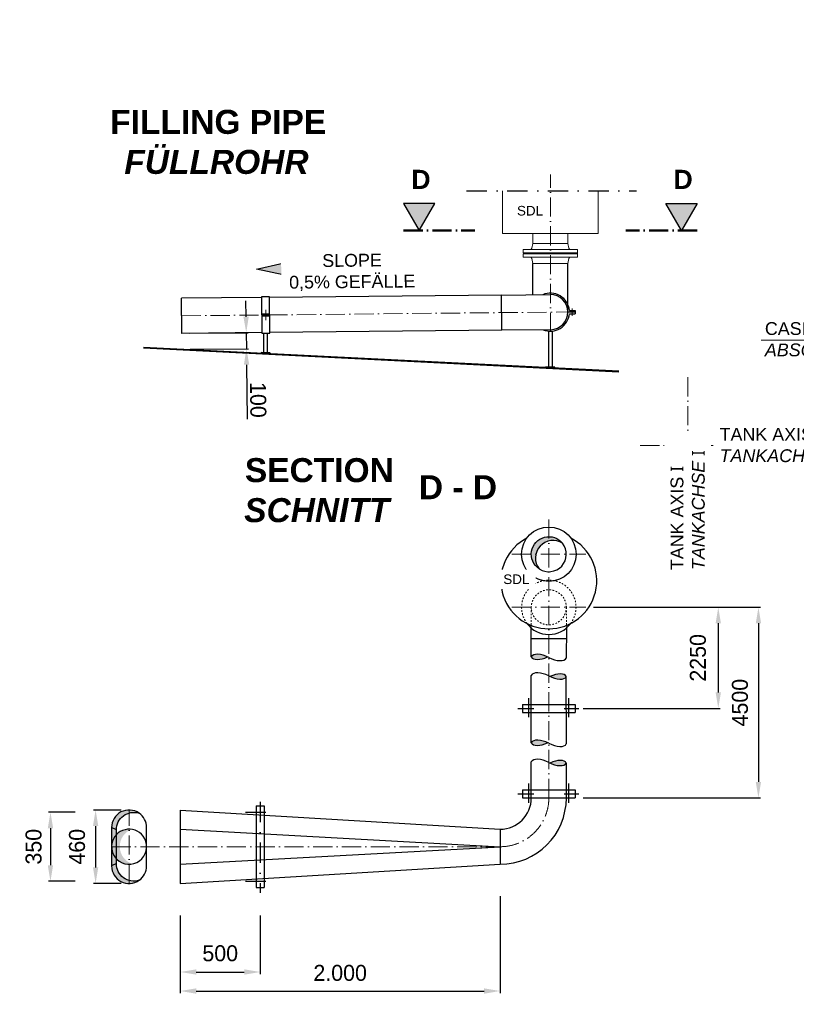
# Model space of a CAD drawing. Header units: millimetres. Extents: x -48448 to 452754, y -13941 to 17062.
# Tile 34 of 256: x -9874 to -5018, y -7557 to -1403. Entities that reach past the tile are written whole.
import ezdxf

# ---------------------------------------------------------------- set-up
doc = ezdxf.new("R2010")
doc.units = ezdxf.units.MM
for name, pattern in [('ACAD_ISO10W100', [18, 12, -3, 0, -3]), ('DASHDOT', [25.4, 12.7, -6.35, 0, -6.35]), ('JIS_02_1.0', [2, 1, -1])]:
    doc.linetypes.add(name, pattern=pattern)
doc.layers.add('Bemaßung', color=7, linetype='Continuous', lineweight=13)
doc.layers.add('Beschriftung', color=7, linetype='Continuous')
doc.layers.add('Detail Rohrdurchführung', color=7, linetype='Continuous')
doc.styles.add('LBB3.5M1000', font='isocp.shx', dxfattribs={"height": 3.5})
doc.dimstyles.new('DIN', dxfattribs={"dimtxt": 2.5, "dimasz": 2.5, "dimexe": 1.25, "dimexo": 0.625, "dimtad": 1, "dimtih": 1, "dimdec": 4, "dimdsep": 46, "dimlunit": 6, "dimtxsty": 'Standard', "dimcen": 2.5, "dimadec": 0, "dimazin": 0, "dimtfac": 1, "dimtdec": 4, "dimtmove": 0, "dimatfit": 3, "dimfxl": 0, "dimtvp": 1, "dimtolj": 1, "dimtzin": 0, "dimarcsym": 0})

# ---------------------------------------------------------------- blocks, each defined once
blk = doc.blocks.new('*D66')
at = {"layer": 'Bemaßung', "color": 0, "lineweight": -2, "transparency": 16777216}
for p, q in [((-8458.631198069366, -3259.279304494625), (-8459.630460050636, -3159.284297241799)), ((-8809.49614608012, -3362.790532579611), (-8445.132560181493, -3359.149403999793)), ((-8457.631936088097, -3359.274311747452), (-8456.632674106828, -3459.269319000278)), ((-8808.496884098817, -3462.785539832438), (-8444.133298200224, -3459.144411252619)), ((-8455.633412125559, -3559.264326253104), (-8452.228491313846, -3899.990870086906))]:
    blk.add_line(p, q, dxfattribs=at)
at = {"layer": 'Bemaßung', "color": 0, "transparency": 16777216}
for points in [[(-8441.96536352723, -3259.112760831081), (-8475.297032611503, -3259.44584815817), (-8457.631936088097, -3359.274311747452)], [(-8438.967577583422, -3559.09778258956), (-8472.299246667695, -3559.430869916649), (-8456.632674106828, -3459.269319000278)]]:
    blk.add_solid(points, dxfattribs=at)
at = {"layer": 'DEFPOINTS', "color": 0, "transparency": 16777216}
for p in [(-8859.493649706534, -3363.290163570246), (-8858.49438772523, -3463.285170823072), (-8456.632674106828, -3459.269319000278)]:
    blk.add_point(p, dxfattribs=at)
at = {"layer": 'Bemaßung', "color": 0, "transparency": 16777216, "insert": (-8383.431100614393, -3779.297377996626), "char_height": 100, "attachment_point": 5, "rotation": 270.5725444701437}
blk.add_mtext('\\A1;100', dxfattribs=at)
blk = doc.blocks.new('*D87')
at = {"layer": 'Bemaßung', "color": 0, "lineweight": -2, "transparency": 16777216}
for p, q in [((-8870.292310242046, -7001.643023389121), (-8870.292310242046, -7367.604423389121)), ((-8370.292310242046, -7001.643023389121), (-8370.292310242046, -7367.604423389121)), ((-8770.292310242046, -7355.104423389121), (-8470.292310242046, -7355.104423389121))]:
    blk.add_line(p, q, dxfattribs=at)
at = {"layer": 'Bemaßung', "color": 0, "transparency": 16777216}
for points in [[(-8770.292310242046, -7338.437756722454), (-8770.292310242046, -7371.771090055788), (-8870.292310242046, -7355.104423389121)], [(-8470.292310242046, -7338.437756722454), (-8470.292310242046, -7371.771090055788), (-8370.292310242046, -7355.104423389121)]]:
    blk.add_solid(points, dxfattribs=at)
at = {"layer": 'DEFPOINTS', "color": 0, "transparency": 16777216}
for p in [(-8870.292310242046, -6801.643023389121), (-8370.292310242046, -6801.643023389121), (-8370.292310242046, -7355.104423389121)]:
    blk.add_point(p, dxfattribs=at)
at = {"layer": 'Bemaßung', "color": 0, "transparency": 16777216, "insert": (-8620.292310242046, -7238.681420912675), "char_height": 100, "attachment_point": 5}
blk.add_mtext('\\A1;500', dxfattribs=at)
blk = doc.blocks.new('*D88')
at = {"layer": 'Bemaßung', "color": 0, "lineweight": -2, "transparency": 16777216}
for p, q in [((-6870.292310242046, -6881.643023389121), (-6870.292310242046, -7486.467855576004)), ((-8870.292310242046, -7001.643023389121), (-8870.292310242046, -7486.467855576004)), ((-8770.292310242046, -7473.967855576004), (-6970.292310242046, -7473.967855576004))]:
    blk.add_line(p, q, dxfattribs=at)
at = {"layer": 'Bemaßung', "color": 0, "transparency": 16777216}
for points in [[(-8770.292310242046, -7457.301188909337), (-8770.292310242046, -7490.634522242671), (-8870.292310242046, -7473.967855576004)], [(-6970.292310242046, -7457.301188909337), (-6970.292310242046, -7490.634522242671), (-6870.292310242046, -7473.967855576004)]]:
    blk.add_solid(points, dxfattribs=at)
at = {"layer": 'DEFPOINTS', "color": 0, "transparency": 16777216}
for p in [(-6870.292310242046, -6681.643023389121), (-8870.292310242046, -6801.643023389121), (-6870.292310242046, -7473.967855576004)]:
    blk.add_point(p, dxfattribs=at)
at = {"layer": 'Bemaßung', "color": 0, "transparency": 16777216, "insert": (-7870.292310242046, -7361.26540341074), "char_height": 100, "attachment_point": 5}
blk.add_mtext('\\A1;2.000', dxfattribs=at)
blk = doc.blocks.new('*D85')
at = {"layer": 'Bemaßung', "color": 0, "lineweight": -2, "transparency": 16777216}
for p, q in [((-9526.732210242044, -6356.243023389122), (-9694.50732269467, -6356.243023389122)), ((-9682.00732269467, -6456.243023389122), (-9682.00732269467, -6687.94302338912)), ((-9526.732210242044, -6787.94302338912), (-9694.50732269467, -6787.94302338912))]:
    blk.add_line(p, q, dxfattribs=at)
at = {"layer": 'Bemaßung', "color": 0, "transparency": 16777216}
for points in [[(-9698.673989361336, -6456.243023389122), (-9665.340656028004, -6456.243023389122), (-9682.00732269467, -6356.243023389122)], [(-9698.673989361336, -6687.94302338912), (-9665.340656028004, -6687.94302338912), (-9682.00732269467, -6787.94302338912)]]:
    blk.add_solid(points, dxfattribs=at)
at = {"layer": 'DEFPOINTS', "color": 0, "transparency": 16777216}
for p in [(-9226.732210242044, -6356.243023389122), (-9682.00732269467, -6787.94302338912), (-9226.732210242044, -6787.94302338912)]:
    blk.add_point(p, dxfattribs=at)
at = {"layer": 'Bemaßung', "color": 0, "transparency": 16777216, "insert": (-9787.186536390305, -6572.093023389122), "char_height": 100, "attachment_point": 5, "rotation": 90}
blk.add_mtext('\\A1;350', dxfattribs=at)
blk = doc.blocks.new('*D89')
at = {"layer": 'Bemaßung', "color": 0, "lineweight": -2, "transparency": 16777216}
for p, q in [((-9240.096810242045, -6342.543023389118), (-9412.135898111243, -6342.543023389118)), ((-9399.635898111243, -6442.543023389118), (-9399.635898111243, -6701.64302338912)), ((-9240.096810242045, -6801.64302338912), (-9412.135898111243, -6801.64302338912))]:
    blk.add_line(p, q, dxfattribs=at)
at = {"layer": 'Bemaßung', "color": 0, "transparency": 16777216}
for points in [[(-9416.302564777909, -6442.543023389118), (-9382.969231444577, -6442.543023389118), (-9399.635898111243, -6342.543023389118)], [(-9416.302564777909, -6701.64302338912), (-9382.969231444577, -6701.64302338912), (-9399.635898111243, -6801.64302338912)]]:
    blk.add_solid(points, dxfattribs=at)
at = {"layer": 'DEFPOINTS', "color": 0, "transparency": 16777216}
for p in [(-9190.096810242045, -6342.543023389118), (-9399.635898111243, -6801.64302338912), (-9190.096810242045, -6801.64302338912)]:
    blk.add_point(p, dxfattribs=at)
at = {"layer": 'Bemaßung', "color": 0, "transparency": 16777216, "insert": (-9515.473426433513, -6572.093023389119), "char_height": 100, "attachment_point": 5, "rotation": 90}
blk.add_mtext('\\A1;460', dxfattribs=at)
blk = doc.blocks.new('*D90')
at = {"layer": 'Bemaßung', "color": 0, "lineweight": -2, "transparency": 16777216}
for p, q in [((-6284.880072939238, -5075.67602338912), (-5241.995253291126, -5075.676023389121)), ((-5254.495253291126, -5175.676023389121), (-5254.495253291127, -6167.093023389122)), ((-6350.292310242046, -6267.093023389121), (-5241.995253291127, -6267.093023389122))]:
    blk.add_line(p, q, dxfattribs=at)
at = {"layer": 'Bemaßung', "color": 0, "transparency": 16777216}
for points in [[(-5271.161919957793, -5175.676023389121), (-5237.828586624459, -5175.676023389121), (-5254.495253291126, -5075.676023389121)], [(-5271.161919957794, -6167.093023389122), (-5237.82858662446, -6167.093023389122), (-5254.495253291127, -6267.093023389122)]]:
    blk.add_solid(points, dxfattribs=at)
at = {"layer": 'DEFPOINTS', "color": 0, "transparency": 16777216}
for p in [(-6334.880072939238, -5075.67602338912), (-6400.292310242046, -6267.093023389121), (-5254.495253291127, -6267.093023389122)]:
    blk.add_point(p, dxfattribs=at)
at = {"layer": 'Bemaßung', "color": 0, "transparency": 16777216, "insert": (-5369.656736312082, -5671.384523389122), "char_height": 100, "attachment_point": 5, "rotation": 90}
blk.add_mtext('\\A1;4500', dxfattribs=at)
blk = doc.blocks.new('*D86')
at = {"layer": 'Bemaßung', "color": 0, "lineweight": -2, "transparency": 16777216}
for p, q in [((-6284.880072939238, -5075.67602338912), (-5493.013385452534, -5075.676023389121)), ((-5505.513385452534, -5175.676023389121), (-5505.513385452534, -5607.396223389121)), ((-6350.292310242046, -5707.39622338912), (-5493.013385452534, -5707.396223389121))]:
    blk.add_line(p, q, dxfattribs=at)
at = {"layer": 'Bemaßung', "color": 0, "transparency": 16777216}
for points in [[(-5522.180052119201, -5175.676023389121), (-5488.846718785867, -5175.676023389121), (-5505.513385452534, -5075.676023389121)], [(-5522.180052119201, -5607.396223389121), (-5488.846718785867, -5607.396223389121), (-5505.513385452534, -5707.396223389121)]]:
    blk.add_solid(points, dxfattribs=at)
at = {"layer": 'DEFPOINTS', "color": 0, "transparency": 16777216}
for p in [(-6334.880072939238, -5075.67602338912), (-6400.292310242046, -5707.39622338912), (-5505.513385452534, -5707.396223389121)]:
    blk.add_point(p, dxfattribs=at)
at = {"layer": 'Bemaßung', "color": 0, "transparency": 16777216, "insert": (-5632.605053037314, -5391.536123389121), "char_height": 100, "attachment_point": 5, "rotation": 90}
blk.add_mtext('\\A1;2250', dxfattribs=at)

msp = doc.modelspace()

# ---------------------------------------------------------------- hatches: boundary and pattern name
at = {"layer": 'Bemaßung'}
h = msp.add_hatch(color=256, dxfattribs=at)
h.dxf.hatch_style = 1
edge = h.paths.add_edge_path()
edge.add_ellipse((-6586.665940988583, -5430.705841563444), major_axis=(-88.17636983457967, 45.15272919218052), ratio=0.4720939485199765, start_angle=270, end_angle=360, ccw=False)
edge.add_ellipse((-6586.665940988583, -5340.400380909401), major_axis=(-88.17636983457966, -45.15272919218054), ratio=0.4720939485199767, start_angle=0, end_angle=85.3473416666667, ccw=False)
edge = h.paths.add_edge_path()
edge.add_ellipse((-6544.033279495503, -5553.518041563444), major_axis=(88.17636983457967, 45.15272919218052), ratio=0.4720939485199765, start_angle=0, end_angle=85.3473416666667, ccw=False)
edge.add_ellipse((-6544.033279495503, -5463.212580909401), major_axis=(88.17636983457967, -45.15272919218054), ratio=0.4720939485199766, start_angle=270, end_angle=360, ccw=False)
edge = h.paths.add_edge_path()
edge.add_ellipse((-6586.665940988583, -5877.035293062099), major_axis=(-88.17636983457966, -45.15272919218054), ratio=0.4720939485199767, start_angle=0, end_angle=85.3473416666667, ccw=False)
edge.add_ellipse((-6586.665940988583, -5967.340753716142), major_axis=(-88.17636983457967, 45.15272919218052), ratio=0.4720939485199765, start_angle=270, end_angle=360, ccw=False)
edge = h.paths.add_edge_path()
edge.add_ellipse((-6544.033279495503, -6003.6915930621), major_axis=(88.17636983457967, -45.15272919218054), ratio=0.4720939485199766, start_angle=270, end_angle=360, ccw=False)
edge.add_ellipse((-6544.033279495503, -6093.997053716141), major_axis=(88.17636983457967, 45.15272919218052), ratio=0.4720939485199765, start_angle=0, end_angle=85.3473416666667, ccw=False)

# ---------------------------------------------------------------- linework, layer by layer
at = {"linetype": 'ACAD_ISO10W100', "lineweight": 18, "ltscale": 10}
for p, q in [((-6555.703424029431, -3354.347044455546), (-6555.703424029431, -2370.473244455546)), ((-8860.588341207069, -3253.745633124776), (-6423.188650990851, -3229.388408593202)), ((-8335.934949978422, -3216.437760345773), (-8335.294156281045, -3280.561255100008)), ((-5695.292310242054, -4838.632788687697), (-5695.292310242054, -3637.34215663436)), ((-5993.216436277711, -4063.676023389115), (-4742.026563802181, -4063.676023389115)), ((-6795.704547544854, -4743.67602338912), (-6334.880072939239, -4743.67602338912)), ((-6795.704547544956, -5075.67602338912), (-6334.880072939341, -5075.67602338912)), ((-9299.646810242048, -6572.093023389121), (-6870.292310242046, -6572.093023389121))]:
    msp.add_line(p, q, dxfattribs=at)
at = {"linetype": 'DASHDOT', "ltscale": 10}
for p, q in [((-7079.65132402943, -2472.677344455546), (-6017.951324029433, -2472.677344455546)), ((-6690.292310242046, -5762.147423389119), (-6690.292310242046, -5643.04512338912)), ((-6440.292310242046, -5762.147423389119), (-6440.292310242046, -5643.04512338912)), ((-6758.390210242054, -5707.39622338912), (-6658.390210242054, -5707.39622338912)), ((-6468.390210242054, -5707.39622338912), (-6378.390210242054, -5707.39622338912)), ((-6758.390210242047, -6242.093023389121), (-6658.390210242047, -6242.093023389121)), ((-6468.390210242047, -6242.093023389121), (-6378.390210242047, -6242.093023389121)), ((-8462.196610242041, -6787.94302338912), (-8307.850210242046, -6787.94302338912))]:
    msp.add_line(p, q, dxfattribs=at)
at = {"linetype": 'ACAD_ISO10W100', "lineweight": 50, "ltscale": 10}
for p, q in [((-7473.365713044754, -2720.857618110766), (-7027.087734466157, -2720.857618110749)), ((-5638.041135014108, -2720.857618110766), (-6084.319113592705, -2720.857618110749))]:
    msp.add_line(p, q, dxfattribs=at)
at = {"linetype": 'Continuous', "ltscale": 10}
for p, q in [((-6665.253424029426, -3122.251920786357), (-6665.253424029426, -2925.712644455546)), ((-6446.153424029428, -3230.712644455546), (-6446.153424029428, -2925.712644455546)), ((-6861.782887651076, -3124.215863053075), (-8311.710492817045, -3138.705161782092)), ((-6861.782887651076, -3124.215863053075), (-6556.798115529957, -3121.168114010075)), ((-6859.593504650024, -3343.304923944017), (-6861.782887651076, -3124.215863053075)), ((-8361.70799644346, -3139.204792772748), (-8861.683032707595, -3144.201102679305)), ((-8859.493649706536, -3363.290163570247), (-8861.683032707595, -3144.201102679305)), ((-8360.677638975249, -3242.311489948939), (-8310.68013534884, -3241.811858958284)), ((-8360.618113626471, -3248.26812373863), (-8310.620610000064, -3247.768492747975)), ((-8360.608496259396, -3249.230522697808), (-8310.610992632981, -3248.730891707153)), ((-8360.548970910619, -3255.187156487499), (-8310.551467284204, -3254.687525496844)), ((-6400.292310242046, -3230.712644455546), (-6446.153424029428, -3230.712644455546)), ((-6437.040683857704, -3220.712644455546), (-6400.292310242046, -3220.712644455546)), ((-6437.040683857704, -3240.712644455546), (-6400.292310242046, -3240.712644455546)), ((-6400.292310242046, -3220.712644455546), (-6400.292310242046, -3240.712644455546)), ((-8359.518613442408, -3358.293853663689), (-8859.493649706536, -3363.290163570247)), ((-6859.593504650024, -3343.304923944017), (-8309.521109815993, -3357.794222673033)), ((-6554.608732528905, -3340.257174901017), (-6859.593504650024, -3343.304923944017)), ((-6674.842310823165, -5385.553110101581), (-6674.842310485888, -5205.671398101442)), ((-6455.742310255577, -5205.671398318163), (-6455.856909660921, -5392.603510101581)), ((-6674.842310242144, -5271.124592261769), (-6455.742310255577, -5271.121730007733)), ((-6674.842310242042, -5922.188023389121), (-6674.842310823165, -5501.314912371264)), ((-6455.742310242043, -5929.01142338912), (-6455.856909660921, -5508.365312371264)), ((-6730.292310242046, -5682.39622338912), (-6730.292310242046, -5732.39622338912)), ((-6730.292310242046, -5682.39622338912), (-6400.292310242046, -5682.39622338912)), ((-6400.292310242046, -5682.39622338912), (-6400.292310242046, -5732.39622338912)), ((-6730.292310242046, -5732.39622338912), (-6400.292310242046, -5732.39622338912)), ((-6674.842310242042, -6267.093023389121), (-6674.842310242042, -6041.793923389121)), ((-6455.742310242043, -6267.093023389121), (-6455.742310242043, -6048.61732338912)), ((-6730.292310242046, -6217.093023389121), (-6730.292310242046, -6267.093023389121)), ((-6730.292310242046, -6217.093023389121), (-6400.292310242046, -6217.093023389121)), ((-6730.292310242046, -6267.093023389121), (-6400.292310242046, -6267.093023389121)), ((-6400.292310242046, -6217.093023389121), (-6400.292310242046, -6267.093023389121)), ((-8870.292310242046, -6681.643023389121), (-6870.292310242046, -6572.093023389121)), ((-8870.292310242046, -6801.643023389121), (-6870.292310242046, -6681.643023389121)), ((-8395.292310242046, -6827.94302338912), (-8345.292310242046, -6827.94302338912))]:
    msp.add_line(p, q, dxfattribs=at)
at = {"linetype": 'ACAD_ISO10W100', "lineweight": 18, "ltscale": 5}
msp.add_line((-6418.666497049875, -3207.407414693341), (-6418.666497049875, -3254.017874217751), dxfattribs=at)
for p, q in [((-6128.402707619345, -3599.844920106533), (-9099.77462402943, -3451.276096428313)), ((-6128.402707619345, -3605.145253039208), (-9099.77462402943, -3456.576429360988)), ((-9269.634810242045, -6677.460123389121), (-9299.646810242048, -6692.093023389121))]:
    msp.add_line(p, q)
at = {"linetype": 'JIS_02_1.0', "lineweight": 18, "ltscale": 10}
for p, q in [((-6674.842310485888, -5205.671398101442), (-6674.842310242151, -5075.676023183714)), ((-6455.742310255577, -5205.671398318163), (-6455.742310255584, -5075.674307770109))]:
    msp.add_line(p, q, dxfattribs=at)
at = {"linetype": 'Continuous', "ltscale": 10}
for points in [[(-8359.476654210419, -3362.492666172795), (-8309.479150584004, -3361.993035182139), (-8311.75245204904, -3134.506349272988), (-8361.749955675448, -3135.005980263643)], [(-8364.339810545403, -3488.047893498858), (-8309.092444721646, -3490.810266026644), (-8308.840549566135, -3485.772370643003), (-8364.087915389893, -3483.009998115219)], [(-6583.552892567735, -3577.087375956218), (-6528.305526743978, -3579.849748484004), (-6528.053631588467, -3574.811853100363), (-6583.300997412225, -3572.049480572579)]]:
    msp.add_lwpolyline(points, close=True, dxfattribs=at)
for points in [[(-8326.10321863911, -3362.159161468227), (-8326.10321863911, -3484.909235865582), (-8346.915877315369, -3483.868601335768), (-8346.878748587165, -3362.366773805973)], [(-6566.128959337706, -3572.908083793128), (-6566.093766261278, -3349.341842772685)], [(-6545.316300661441, -3349.342124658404), (-6545.316300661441, -3573.948718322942)]]:
    msp.add_lwpolyline(points, dxfattribs=at)
at = {"linetype": 'JIS_02_1.0', "lineweight": 18, "ltscale": 10}
msp.add_circle((-6565.292310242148, -5075.67602338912), 109.5500000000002, dxfattribs=at)
at = {"linetype": 'Continuous', "ltscale": 10}
for centre, radius, start, end in [((-6555.703424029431, -3230.712644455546), 119.0833569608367, 4.817073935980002, 113.6546722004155), ((-6555.703424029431, -3230.712644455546), 109.55, 270.5725444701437, 90.57254447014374), ((-6555.703424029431, -3230.712644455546), 119.0833569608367, 247.4904167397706, 355.1829260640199), ((-6565.292310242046, -4743.67602338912), 109.55, 236.7116527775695, 38.31748611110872), ((-6565.292310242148, -5075.67602338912), 170, 216.4649027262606, 323.5350972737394), ((-9190.096810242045, -6692.093023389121), 109.55, 304.7580111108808, 0)]:
    msp.add_arc(centre, radius, start, end, dxfattribs=at)
at = {"linetype": 'JIS_02_1.0', "lineweight": 18, "ltscale": 10}
msp.add_arc((-6565.292310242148, -5075.67602338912), 170, 323.5350972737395, 216.4649027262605, dxfattribs=at)
at = {"linetype": 'Continuous', "ltscale": 10}
for centre, major_axis, ratio, start_param, end_param in [((-6586.665940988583, -5430.705841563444), (-88.17636983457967, 45.15272919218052), 0.4720939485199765, 4.71238898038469, 6.283185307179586), ((-6586.665940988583, -5340.400380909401), (-88.17636983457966, -45.15272919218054), 0.4720939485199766, 0, 1.489592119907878), ((-6544.033279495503, -5347.450780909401), (88.17636983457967, -45.15272919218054), 0.4720939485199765, 4.71238898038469, 6.283185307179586), ((-6586.665940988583, -5546.467641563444), (-88.17636983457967, 45.15272919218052), 0.4720939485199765, 4.71238898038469, 6.283185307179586), ((-6544.033279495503, -5463.212580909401), (88.17636983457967, -45.15272919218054), 0.4720939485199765, 4.71238898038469, 6.283185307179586), ((-6544.033279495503, -5553.518041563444), (88.17636983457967, 45.15272919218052), 0.4720939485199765, 0, 1.489592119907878), ((-6586.665940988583, -5967.340753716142), (-88.17636983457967, 45.15272919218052), 0.4720939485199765, 4.71238898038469, 6.283185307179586), ((-6586.665940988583, -5877.035293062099), (-88.17636983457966, -45.15272919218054), 0.4720939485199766, 0, 1.489592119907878), ((-6544.033279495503, -5884.085693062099), (88.17636983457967, -45.15272919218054), 0.4720939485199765, 4.71238898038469, 6.283185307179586), ((-6586.665940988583, -6086.946653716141), (-88.17636983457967, 45.15272919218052), 0.4720939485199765, 4.71238898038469, 6.283185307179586), ((-6544.033279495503, -6093.997053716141), (88.17636983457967, 45.15272919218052), 0.4720939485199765, 0, 1.489592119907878), ((-6544.033279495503, -6003.6915930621), (88.17636983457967, -45.15272919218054), 0.4720939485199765, 4.71238898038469, 6.283185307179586)]:
    msp.add_ellipse(centre, major_axis=major_axis, ratio=ratio, start_param=start_param, end_param=end_param, dxfattribs=at)

# ---------------------------------------------------------------- texts
at = {"insert": (-10258.92253045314, -6360.573262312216), "char_height": 120, "width": 195.9471091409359, "attachment_point": 1, "style": 'LBB3.5M1000', "bg_fill": 2}
msp.add_mtext('\\pi37.769;{\\fArial|b1|i0|c0|p34;A}', dxfattribs=at)
at = {"layer": 'Beschriftung', "attachment_point": 1, "style": 'LBB3.5M1000', "bg_fill": 2}
for s, insert, char_height, width in [('\\pi74.897;{\\fArial|b1|i0|c0|p34;GROUND PLAN\\L\\P\\pi221.06;\\fArial|b1|i1|c0|p34;\\lGRUNDRISS}', (-18332.71861978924, -1169.658946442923), 150, 1682.946359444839), ('{\\fArial|b0|i0|c0|p34;\\C256;CASING SEAL\\P\\fArial|b0|i1|c0|p34;ABSCHLUSSMANSCHETTE}', (-5214.057503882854, -3293.383620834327), 80, 1397.41521334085), ('\\pi204.36;{\\fArial|b0|i0|c0|p34;EMERGENCY EXIT\\P\\pi304.68;\\fArial|b0|i1|c0|p34;NOTAUSGANG}', (-18577.72103966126, -6956.754557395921), 80, 1397.41521334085)]:
    msp.add_mtext(s, dxfattribs=dict(at, insert=insert, char_height=char_height, width=width))

# ---------------------------------------------------------------- dimensions: what is measured, and where the dimension line sits
at = {"layer": 'Bemaßung'}
dim = msp.add_linear_dim(base=(-8456.632674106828, -3459.269319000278), p1=(-8859.493649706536, -3363.290163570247), p2=(-8858.49438772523, -3463.285170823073), angle=90.57254447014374, dimstyle='DIN', override={"dimscale": 10, "dimtxt": 10, "dimasz": 10, "dimexo": 5, "dimgap": 2, "dimdec": 2, "dimsah": 1, "dimtdec": 2}, dxfattribs=at)
dim.commit()
dim.dimension.update_dxf_attribs({"geometry": '*D66', "text_midpoint": (-8453.427605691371, -3779.996861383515), "dimtype": 160})
for base, p2, text, picture, middle in [((-5254.495253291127, -6267.093023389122), (-6400.292310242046, -6267.093023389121), '4500', '*D90', (-5369.656736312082, -5671.384523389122)), ((-5505.513385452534, -5707.396223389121), (-6400.292310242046, -5707.39622338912), '2250', '*D86', (-5632.605053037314, -5391.536123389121))]:
    dim = msp.add_linear_dim(base=base, p1=(-6334.880072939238, -5075.67602338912), p2=p2, angle=90, text=text, dimstyle='DIN', override={"dimscale": 10, "dimtxt": 10, "dimasz": 10, "dimexo": 5, "dimgap": 2, "dimdec": 2, "dimsah": 1, "dimtdec": 2, "dimtmove": 2}, dxfattribs=at)
    dim.commit()
    dim.dimension.update_dxf_attribs({"geometry": picture, "text_midpoint": middle, "dimtype": 160})

# ---------------------------------------------------------------- next in the draw order: hatches: boundary and pattern name
h = msp.add_hatch(color=256)
h.paths.add_polyline_path([(-9190.096810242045, -6361.367096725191), (-9190.096810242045, -6342.54302338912, 0.4142135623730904), (-9299.646810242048, -6452.093023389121), (-9269.634810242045, -6466.725923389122, -0.3350811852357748)])
h.paths.add_polyline_path([(-9190.096810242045, -6342.543023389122), (-9190.096810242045, -6361.367096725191, -0.1455573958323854), (-9127.6410822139, -6362.090331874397), (-9127.641081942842, -6362.090331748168, 0.1528340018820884)])
h.paths.add_polyline_path([(-9269.634810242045, -6466.725923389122), (-9299.646810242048, -6452.093023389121), (-9299.646810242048, -6572.093023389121, -0.1918652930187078), (-9269.634810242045, -6496.761031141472)])
h.paths.add_polyline_path([(-9269.634810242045, -6647.425015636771, -0.1918652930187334), (-9299.646810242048, -6572.09302338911), (-9299.646810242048, -6692.093023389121), (-9269.634810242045, -6677.460123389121)])
h.paths.add_polyline_path([(-9269.634810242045, -6677.460123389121), (-9299.646810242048, -6692.093023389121, 0.4142135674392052), (-9190.096810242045, -6801.643023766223), (-9190.096810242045, -6782.818950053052, -0.33508118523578)])
h.paths.add_polyline_path([(-9127.641082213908, -6782.095714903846, -0.1455573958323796), (-9190.096810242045, -6782.818950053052), (-9190.096810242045, -6801.643023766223, 0.1528340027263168)])
h = msp.add_hatch(color=256)
edge = h.paths.add_edge_path()
edge.add_arc((-9133.632679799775, -6570.606285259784), 114.9151892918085, 111.2957288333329, 251.7208461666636)
edge.add_arc((-9190.096810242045, -6572.093023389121), 109.5500000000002, 82.27316666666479, 280.74340833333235, ccw=False)

# ---------------------------------------------------------------- next in the draw order: linework, layer by layer
at = {"linetype": 'DASHDOT', "ltscale": 10}
for p, q in [((-6690.292310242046, -6296.84422338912), (-6690.292310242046, -6177.741923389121)), ((-6440.292310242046, -6296.84422338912), (-6440.292310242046, -6177.741923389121)), ((-8370.292310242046, -6292.027723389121), (-8370.292310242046, -6859.79662338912)), ((-8462.196610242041, -6356.243023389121), (-8307.850210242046, -6356.243023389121))]:
    msp.add_line(p, q, dxfattribs=at)
at = {"linetype": 'Continuous', "ltscale": 10}
for p, q in [((-8395.292310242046, -6316.243023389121), (-8345.292310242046, -6316.243023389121)), ((-8395.292310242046, -6316.243023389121), (-8395.292310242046, -6827.94302338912)), ((-8345.292310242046, -6316.243023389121), (-8345.292310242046, -6827.94302338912)), ((-8870.292310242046, -6342.54302338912), (-8870.292310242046, -6801.643023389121)), ((-8870.292310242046, -6342.54302338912), (-6870.292310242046, -6462.54302338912)), ((-9080.546810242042, -6692.093023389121), (-9080.546810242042, -6452.093023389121)), ((-8870.292310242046, -6462.54302338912), (-6870.292310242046, -6572.093023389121)), ((-6870.292310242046, -6462.54302338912), (-6870.292310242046, -6681.643023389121))]:
    msp.add_line(p, q, dxfattribs=at)
at = {"linetype": 'ACAD_ISO10W100', "lineweight": 18, "ltscale": 10}
msp.add_line((-9190.096810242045, -6801.643023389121), (-9190.096810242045, -6342.54302338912), dxfattribs=at)
msp.add_line((-9269.634810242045, -6466.72592338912), (-9299.646810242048, -6452.093023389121))
at = {"linetype": 'Continuous', "ltscale": 10}
msp.add_lwpolyline([(-9127.641080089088, -6362.090333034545, 0.6053711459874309), (-9299.646810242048, -6452.093023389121), (-9299.646810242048, -6692.093023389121, 0.6053711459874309), (-9127.6410822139, -6782.095714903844, -0.5052830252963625), (-9269.634810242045, -6677.460123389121), (-9269.634810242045, -6466.72592338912, -0.5052830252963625), (-9127.6410822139, -6362.090331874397)], format="xyb", dxfattribs=at)
for centre, radius, start, end in [((-6870.292310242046, -6267.093023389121), 414.55, 270, 0), ((-6870.292310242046, -6267.093023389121), 195.45, 270, 0), ((-9190.096810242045, -6452.093023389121), 109.55, 0, 55.2419888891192)]:
    msp.add_arc(centre, radius, start, end, dxfattribs=at)
at = {"linetype": 'ACAD_ISO10W100', "lineweight": 18, "ltscale": 10}
msp.add_arc((-6870.292310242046, -6267.093023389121), 305, 270, 0, dxfattribs=at)
for start, end in [(37.27316666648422, 235.7434083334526), (235.7434083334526, 37.27316666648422)]:
    msp.add_arc((-9190.096810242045, -6572.093023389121), 109.5500000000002, start, end)
at = {"layer": 'Detail Rohrdurchführung', "linetype": 'Continuous', "lineweight": 5, "ltscale": 10}
msp.add_line((-5237.956588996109, -3405.691772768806), (-3711.835196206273, -3405.691772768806), dxfattribs=at)

# ---------------------------------------------------------------- next in the draw order: texts
at = {"insert": (-7473.365713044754, -2341.038750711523), "char_height": 120, "width": 195.9471091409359, "attachment_point": 1, "style": 'LBB3.5M1000', "bg_fill": 2}
msp.add_mtext('\\pi47.673;{\\fArial|b1|i0|c0|p34;D}', dxfattribs=at)
at = {"layer": 'Beschriftung', "attachment_point": 1, "style": 'LBB3.5M1000', "bg_fill": 2}
for s, insert, char_height, width in [('{\\fArial|b0|i0|c0|p34;TANK AXIS \\fSegoe UI|b0|i0|c0|p34;II\\fArial|b0|i0|c0|p34;\\P\\fArial|b0|i1|c0|p34;TANKACHSE \\fSegoe UI|b0|i0|c0|p34;II}', (-5497.288381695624, -3954.708871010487), 80, 797.3306995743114), ('\\pi47.714;{\\fArial|b1|i0|c0|p34;B}', (-13030.00804084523, -7377.035142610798), 120, 195.9471091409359)]:
    msp.add_mtext(s, dxfattribs=dict(at, insert=insert, char_height=char_height, width=width))

# ---------------------------------------------------------------- next in the draw order: dimensions: what is measured, and where the dimension line sits
at = {"layer": 'Bemaßung'}
for base, p1, p2, text, override, picture, middle in [((-9682.00732269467, -6787.94302338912), (-9226.732210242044, -6356.243023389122), (-9226.732210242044, -6787.94302338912), '350', {"dimscale": 10, "dimtxt": 10, "dimasz": 10, "dimexo": 30, "dimgap": 2, "dimdec": 2, "dimsah": 1, "dimtdec": 2, "dimtmove": 2}, '*D85', (-9787.186536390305, -6572.093023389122)), ((-9399.635898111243, -6801.64302338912), (-9190.096810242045, -6342.543023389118), (-9190.096810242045, -6801.64302338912), '460', {"dimscale": 10, "dimtxt": 10, "dimasz": 10, "dimexo": 5, "dimgap": 2, "dimdec": 2, "dimsah": 1, "dimtdec": 2, "dimtmove": 2}, '*D89', (-9515.473426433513, -6572.093023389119))]:
    dim = msp.add_linear_dim(base=base, p1=p1, p2=p2, angle=90, text=text, dimstyle='DIN', override=override, dxfattribs=at)
    dim.commit()
    dim.dimension.update_dxf_attribs({"geometry": picture, "text_midpoint": middle, "dimtype": 160})

# ---------------------------------------------------------------- next in the draw order: hatches: boundary and pattern name
h = msp.add_hatch(color=256)
h.dxf.hatch_style = 1
h.paths.add_polyline_path([(-7375.392158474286, -2720.857618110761), (-7277.418603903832, -2551.162443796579), (-7473.365713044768, -2551.162443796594)])
h = msp.add_hatch(color=256)
h.dxf.hatch_style = 1
h.paths.add_polyline_path([(-5736.014689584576, -2720.857618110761), (-5833.988244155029, -2551.162443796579), (-5638.041135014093, -2551.162443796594)])

# ---------------------------------------------------------------- next in the draw order: linework, layer by layer
for points in [[(-7375.392158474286, -2720.857618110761), (-7277.418603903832, -2551.162443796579), (-7473.365713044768, -2551.162443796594)], [(-5736.014689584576, -2720.857618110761), (-5833.988244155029, -2551.162443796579), (-5638.041135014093, -2551.162443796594)]]:
    msp.add_lwpolyline(points, close=True)

# ---------------------------------------------------------------- next in the draw order: texts
at = {"layer": 'Beschriftung', "insert": (-5803.818050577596, -4842.980663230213), "char_height": 80, "width": 815.43217986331, "attachment_point": 1, "rotation": 90, "style": 'LBB3.5M1000', "bg_fill": 2}
msp.add_mtext('{\\fArial|b0|i0|c0|p34;TANK AXIS \\fSegoe UI|b0|i0|c0|p34;I\\fArial|b0|i0|c0|p34;\\P\\fArial|b0|i1|c0|p34;TANKACHSE \\fSegoe UI|b0|i0|c0|p34;I}', dxfattribs=at)
at = {"layer": 'Beschriftung', "insert": (-13611.77696512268, -7377.035142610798), "char_height": 120, "width": 195.9471091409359, "attachment_point": 1, "style": 'LBB3.5M1000', "bg_fill": 2}
msp.add_mtext('\\pi45.709;{\\fArial|b1|i0|c0|p34;C}', dxfattribs=at)

# ---------------------------------------------------------------- next in the draw order: texts
at = {"insert": (-5833.988244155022, -2341.038750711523), "char_height": 120, "width": 195.9471091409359, "attachment_point": 1, "style": 'LBB3.5M1000', "bg_fill": 2}
msp.add_mtext('\\pi47.673;{\\fArial|b1|i0|c0|p34;D}', dxfattribs=at)
at = {"layer": 'Beschriftung', "insert": (-8854.020851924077, -4143.163609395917), "char_height": 150, "width": 1682.946359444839, "attachment_point": 1, "style": 'LBB3.5M1000', "bg_fill": 2}
msp.add_mtext('\\pi387.94;{\\fArial|b1|i0|c0|p34;SECTION\\L\\P\\pi383.65;\\fArial|b1|i1|c0|p34;\\lSCHNITT}', dxfattribs=at)

# ---------------------------------------------------------------- next in the draw order: dimensions: what is measured, and where the dimension line sits
at = {"layer": 'Bemaßung'}
for base, p2, picture, middle in [((-6870.292310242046, -7473.967855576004), (-6870.292310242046, -6681.643023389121), '*D88', (-7870.292310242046, -7361.26540341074)), ((-8370.292310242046, -7355.104423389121), (-8370.292310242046, -6801.643023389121), '*D87', (-8620.292310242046, -7238.681420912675))]:
    dim = msp.add_linear_dim(base=base, p1=(-8870.292310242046, -6801.643023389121), p2=p2, dimstyle='DIN', override={"dimscale": 10, "dimtxt": 10, "dimasz": 10, "dimexo": 20, "dimgap": 2, "dimdec": 2, "dimsah": 1, "dimtdec": 2, "dimtmove": 2}, dxfattribs=at)
    dim.commit()
    dim.dimension.update_dxf_attribs({"geometry": picture, "text_midpoint": middle, "dimtype": 160})

# ---------------------------------------------------------------- next in the draw order: texts
at = {"layer": 'Beschriftung', "char_height": 150, "width": 1682.946359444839, "attachment_point": 1, "style": 'LBB3.5M1000', "bg_fill": 2}
for s, insert in [('\\pi179.16;{\\fArial|b1|i0|c0|p34;FILLING PIPE\\L\\P\\pi267.41;\\fArial|b1|i1|c0|p34;\\lFÜLLROHR}', (-9487.418363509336, -1966.452537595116)), ('{\\fArial|b1|i0|c0|p34;D - D}', (-7377.928658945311, -4250.071789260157))]:
    msp.add_mtext(s, dxfattribs=dict(at, insert=insert))

# ---------------------------------------------------------------- next in the draw order: texts
at = {"layer": 'Beschriftung', "insert": (-37990.52530722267, -4143.163609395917), "char_height": 150, "width": 1682.946359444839, "attachment_point": 1, "style": 'LBB3.5M1000', "bg_fill": 2}
msp.add_mtext('\\pi387.94;{\\fArial|b1|i0|c0|p34;SECTION\\L\\P\\pi383.65;\\fArial|b1|i1|c0|p34;\\lSCHNITT}', dxfattribs=at)
at = {"layer": 'Detail Rohrdurchführung', "insert": (-33393.50302769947, -2212.155982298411), "char_height": 150, "width": 3525.832137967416, "attachment_point": 1, "style": 'LBB3.5M1000', "bg_fill": 2}
msp.add_mtext('\\pi352.65;{\\fArial|b1|i0|c0|p34;DETAIL PIPE PENETRATION\\P\\pi148.57;\\fArial|b1|i1|c0|p34;DETAIL ROHRDURCHFÜHRUNG}', dxfattribs=at)

# ---------------------------------------------------------------- next in the draw order: hatches: boundary and pattern name
h = msp.add_hatch(color=256)
edge = h.paths.add_edge_path()
edge.add_arc((-6565.292309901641, -4743.676023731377), 109.5499999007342, 38.31748586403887, 236.71165253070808, ccw=False)
edge.add_arc((-6539.467610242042, -4767.32792338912), 109.5499999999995, 56.71165277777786, 218.3174861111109)
at = {"layer": 'Bemaßung'}
h = msp.add_hatch(color=256, dxfattribs=at)
h.dxf.hatch_style = 1
h.paths.add_polyline_path([(-8392.49846763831, -2962.688471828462), (-8228.36027690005, -2924.578244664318), (-8227.631452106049, -2997.510910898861)])

# ---------------------------------------------------------------- next in the draw order: linework, layer by layer
at = {"linetype": 'ACAD_ISO10W100', "lineweight": 18, "ltscale": 10}
msp.add_line((-6565.292310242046, -6267.093023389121), (-6565.292310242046, -4513.263786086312), dxfattribs=at)
at = {"linetype": 'Continuous', "ltscale": 10}
msp.add_lwpolyline([(-8392.49846763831, -2962.688471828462), (-8228.36027690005, -2924.578244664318), (-8227.631452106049, -2997.510910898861), (-8392.49846763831, -2962.688471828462)], close=True, dxfattribs=at)
msp.add_lwpolyline([(-6625.419136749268, -4835.250950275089, -1.174935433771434), (-6479.34078373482, -4675.752996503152, 0.851110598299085), (-6625.419136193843, -4835.250951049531)], format="xyb", dxfattribs=at)
msp.add_circle((-6565.292310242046, -4743.67602338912), 170, dxfattribs=at)
msp.add_arc((-6565.292310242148, -4909.67602338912), 300, 117.1116095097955, 62.88839049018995, dxfattribs=at)

# ---------------------------------------------------------------- next in the draw order: texts
at = {"layer": 'Beschriftung', "insert": (-38623.92281880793, -1966.452537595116), "char_height": 150, "width": 1682.946359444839, "attachment_point": 1, "style": 'LBB3.5M1000', "bg_fill": 2}
msp.add_mtext('\\pi179.16;{\\fArial|b1|i0|c0|p34;FILLING PIPE\\L\\P\\pi267.41;\\fArial|b1|i1|c0|p34;\\lFÜLLROHR}', dxfattribs=at)

# ---------------------------------------------------------------- next in the draw order: texts
at = {"layer": 'Beschriftung', "insert": (-41042.36435969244, -2292.414672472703), "char_height": 80, "width": 1397.41521334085, "attachment_point": 1, "style": 'LBB3.5M1000'}
msp.add_mtext('\\pi398.76;{\\fArial|b0|i0|c0|p34;ENTRANCE\\P\\pi444.16;\\fArial|b0|i1|c0|p34;EINGANG}', dxfattribs=at)
at = {"layer": 'Beschriftung', "color": 1, "insert": (-8199.95306087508, -2870.783704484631), "char_height": 80, "width": 796.1632907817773, "attachment_point": 1, "rotation": 0.5725444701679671, "style": 'LBB3.5M1000', "bg_fill": 2}
msp.add_mtext('\\pi217.24;{\\fArial|b0|i0|c0|p34;\\C256;SLOPE\\P\\pi8.9411;0,5% GEFÄLLE}', dxfattribs=at)
at = {"layer": 'Beschriftung', "attachment_point": 1, "style": 'LBB3.5M1000', "bg_fill": 2}
for s, insert, char_height, width in [('{\\fArial|b0|i0|c0|p34;\\C256;SDL}', (-6849.988242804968, -4870.22321156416), 60, 172.6026639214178), ('\\pi30.171;{\\fArial|b1|i0|c0|p34;MOV - MOTOR DRIVE (FOR HYDRANT \\P\\pi286.54;REFUELING SYSTEM ONLY)\\P\\pi139.2;\\fArial|b1|i1|c0|p34;MOV - MOTORANTRIEB (NUR BEI\\P\\pi48.371;HYDRANTENBETANKUNGSSYSTEM)\\fArial|b0|i0|c0|p34; }', (-13664.40605916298, -5961.126756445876), 80, 2074.14917963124)]:
    msp.add_mtext(s, dxfattribs=dict(at, insert=insert, char_height=char_height, width=width))

# ---------------------------------------------------------------- next in the draw order: linework, layer by layer
at = {"layer": 'Bemaßung'}
for p, q in [((-6665.253424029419, -2801.712644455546), (-6665.253424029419, -2739.712644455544)), ((-6446.15342402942, -2801.712644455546), (-6446.15342402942, -2739.712644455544)), ((-6665.253424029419, -2801.712644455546), (-6671.539733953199, -2831.760415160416)), ((-6665.253424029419, -2801.712644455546), (-6446.15342402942, -2801.712644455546)), ((-6446.15342402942, -2801.712644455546), (-6439.86711410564, -2831.760415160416)), ((-6725.703424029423, -2860.712644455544), (-6725.703424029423, -2839.712644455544)), ((-6725.703424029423, -2839.712644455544), (-6385.703424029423, -2839.712644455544)), ((-6725.703424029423, -2860.712644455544), (-6384.92958926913, -2860.712644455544)), ((-6725.703424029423, -2866.712644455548), (-6384.92958926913, -2866.712644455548)), ((-6725.703424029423, -2866.712644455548), (-6725.703424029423, -2887.712644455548)), ((-6725.703424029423, -2887.712644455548), (-6385.703424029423, -2887.712644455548)), ((-6689.703424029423, -2863.712644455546), (-6421.703424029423, -2863.712644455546)), ((-6689.703424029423, -2863.712644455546), (-6689.703424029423, -2863.712644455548)), ((-6689.703424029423, -2863.712644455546), (-6689.703424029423, -2863.712644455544)), ((-6421.703424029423, -2863.712644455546), (-6421.703424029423, -2863.712644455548)), ((-6421.703424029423, -2863.712644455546), (-6421.703424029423, -2863.712644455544)), ((-6385.703424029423, -2860.712644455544), (-6385.703424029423, -2839.712644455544)), ((-6385.703424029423, -2866.712644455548), (-6385.703424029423, -2887.712644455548)), ((-6665.253424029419, -2925.712644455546), (-6671.539733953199, -2895.664873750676)), ((-6665.253424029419, -2925.712644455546), (-6446.15342402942, -2925.712644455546)), ((-6446.15342402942, -2925.712644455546), (-6439.86711410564, -2895.664873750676))]:
    msp.add_line(p, q, dxfattribs=at)
for centre, radius, start, end in [((-6692.703424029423, -2863.712644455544), 3, 0, 90), ((-6692.703424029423, -2863.712644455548), 3, 270, 0), ((-6681.32782034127, -2829.712644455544), 10, 270, 348.1835507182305), ((-6681.32782034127, -2897.712644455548), 10, 11.81644928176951, 90), ((-6430.079027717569, -2829.712644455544), 10, 191.8164492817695, 270), ((-6430.079027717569, -2897.712644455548), 10, 90, 168.1835507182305), ((-6418.703424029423, -2863.712644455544), 3, 90, 180), ((-6418.703424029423, -2863.712644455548), 3, 180, 270)]:
    msp.add_arc(centre, radius, start, end, dxfattribs=at)

# ---------------------------------------------------------------- next in the draw order: texts
at = {"layer": 'Beschriftung', "insert": (-6764.463080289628, -2566.695642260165), "char_height": 60, "width": 172.6026639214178, "attachment_point": 1, "style": 'LBB3.5M1000', "bg_fill": 2}
msp.add_mtext('{\\fArial|b0|i0|c0|p34;\\C256;SDL}', dxfattribs=at)

# ---------------------------------------------------------------- next in the draw order: linework, layer by layer
at = {"layer": 'Bemaßung'}
msp.add_lwpolyline([(-6255.703424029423, -2472.677344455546), (-6255.703424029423, -2739.712644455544), (-6855.703424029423, -2739.712644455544), (-6855.703424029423, -2472.677344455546)], dxfattribs=at)

doc.saveas('drawing.dxf')
